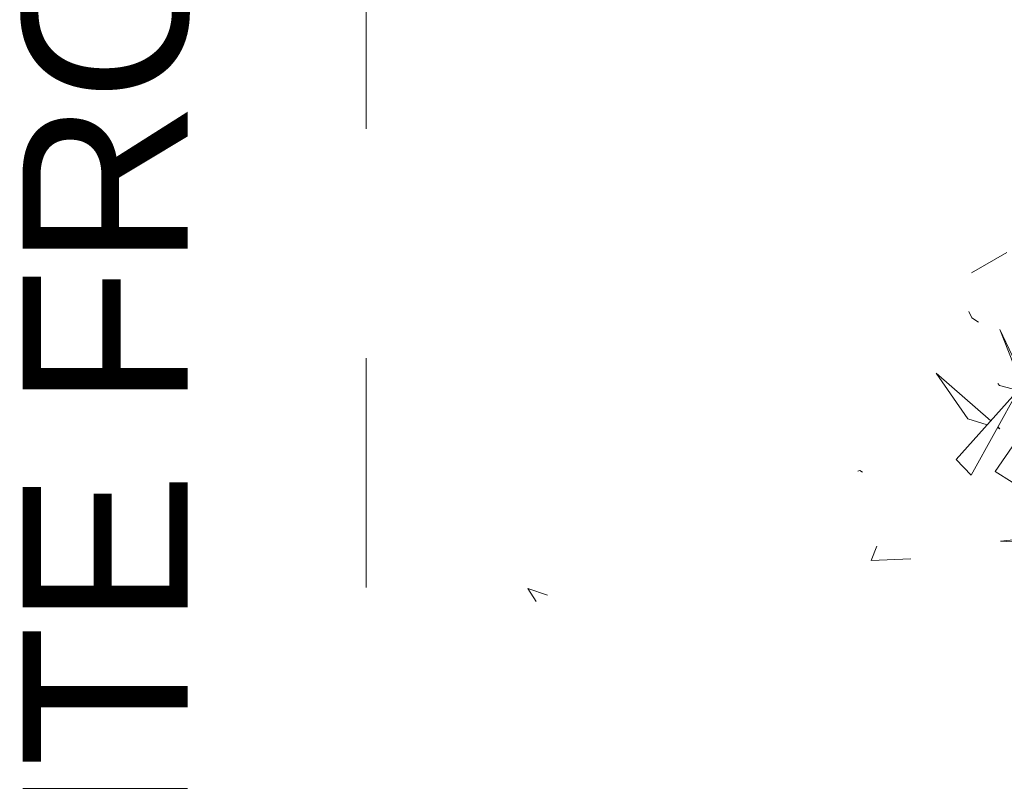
# Model space of a CAD drawing. Header units: metres. Extents: x -14.5 to 13.1, y -18.9 to 3.3.
# Tile 117 of 216: x 9.536 to 9.966, y 1.965 to 2.298. Entities that reach past the tile are written whole.
import ezdxf

# ---------------------------------------------------------------- set-up
doc = ezdxf.new("R2010")
doc.units = ezdxf.units.M
doc.linetypes.add('Traço ponto', pattern=[0.015875, 0.00635, -0.004763, 0, -0.004763])
doc.layers.add('A-DETL', color=7, linetype='Continuous', lineweight=5, true_color=0x00a600)
doc.layers.add('L-PLNT', color=7, linetype='Continuous', lineweight=5, true_color=0x005900)
doc.layers.add('G-ANNO-TEXT', color=7, linetype='Continuous', lineweight=9)
doc.layers.add('G-IMPT', color=7, linetype='Continuous', lineweight=5)
doc.styles.add('Arial_3', font='arial.ttf', dxfattribs={"height": 0.072})

# ---------------------------------------------------------------- blocks, each defined once
blk = doc.blocks.new('ÁRVORES ORNAMENTAIS - Pequeno e Médio Porte - Ipê-roxo-2940656-CORTE_CALÇADA')
at = {"layer": 'G-IMPT', "color": 253, "true_color": 0xaaaaaa}
for p, q in [((6.2861, 2.19606), (6.27062, 2.18729)), ((6.26945, 2.17031), (6.27079, 2.16764)), ((6.27365, 2.16563), (6.27079, 2.16764)), ((6.29091, 2.14263), (6.28299, 2.1625)), ((6.29382, 2.13986), (6.28299, 2.1625)), ((6.27912, 2.12269), (6.2553, 2.14348)), ((6.2553, 2.14348), (6.269, 2.12352)), ((6.26397, 2.10571), (6.29111, 2.13614)), ((6.29111, 2.13614), (6.27057, 2.09897)), ((6.28295, 2.13805), (6.28215, 2.13887)), ((6.28295, 2.13805), (6.29551, 2.1347)), ((6.27753, 2.12091), (6.269, 2.12352)), ((6.28105, 2.10055), (6.29647, 2.12314)), ((6.2831, 2.11921), (6.28195, 2.11956)), ((6.2831, 2.11921), (6.2822, 2.12001)), ((6.26397, 2.10571), (6.27057, 2.09897)), ((6.22192, 2.10101), (6.22102, 2.10067)), ((6.22192, 2.10101), (6.22309, 2.10031)), ((6.28105, 2.10055), (6.28845, 2.09596)), ((6.28331, 2.07013), (6.30269, 2.07207)), ((6.22692, 2.0617), (6.22935, 2.06793)), ((6.3023, 2.06919), (6.28331, 2.07013)), ((6.24414, 2.0625), (6.22692, 2.0617)), ((6.08562, 2.04658), (6.07698, 2.04943)), ((6.07698, 2.04943), (6.08062, 2.04386))]:
    blk.add_line(p, q, dxfattribs=at)

msp = doc.modelspace()

# ---------------------------------------------------------------- linework, layer by layer
at = {"layer": 'A-DETL', "color": 7, "linetype": 'Traço ponto'}
msp.add_line((9.6872, 1.65), (9.6872, 3.17), dxfattribs=at)

# ---------------------------------------------------------------- block references
at = {"layer": 'L-PLNT', "color": 253, "true_color": 0xaaaaaa}
msp.add_blockref('ÁRVORES ORNAMENTAIS - Pequeno e Médio Porte - Ipê-roxo-2940656-CORTE_CALÇADA', (3.68079, 0), dxfattribs=at)

# ---------------------------------------------------------------- texts
at = {"layer": 'G-ANNO-TEXT', "insert": (9.53732, 1.77607), "char_height": 0.072, "width": 1.6787336, "attachment_point": 1, "rotation": 90, "style": 'Arial_3'}
msp.add_mtext('LIMITE FRONTAL DO LOTE', dxfattribs=at)

doc.saveas('drawing.dxf')
